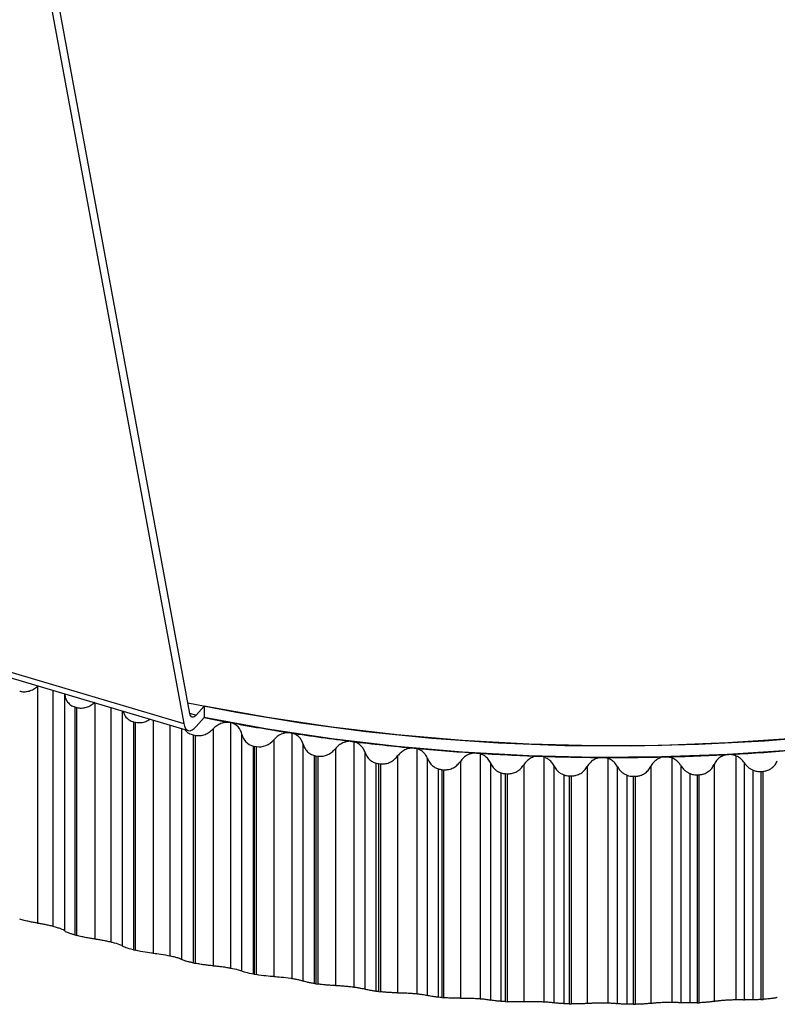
# Paper-space layout '_Isométrica' of a CAD drawing. Header units: millimetres. Extents: x -40 to 45.2, y -27.8 to 60.8.
# Tile 3 of 8: x -16.8 to 4.6, y -27.8 to 0.1. Entities that reach past the tile are written whole.
import ezdxf

# ---------------------------------------------------------------- set-up
doc = ezdxf.new("R2010")
doc.units = ezdxf.units.MM

psp = doc.layouts.new('_Isométrica')

# ---------------------------------------------------------------- linework, layer by layer
at = {"color": 7, "linetype": 'Continuous', "lineweight": 25}
for p, q in [((-12.017, -19.577), (-15.903, 1.447)), ((-16.09, 1.224), (-12.193, -19.861)), ((-21.088, -17.223), (-12.193, -19.861)), ((-20.963, -17.421), (-12.068, -20.059)), ((-16.327, -18.806), (-16.327, -25.504)), ((-15.896, -18.924), (-15.896, -25.592)), ((-15.557, -25.726), (-15.557, -19.028)), ((-15.27, -19.392), (-15.211, -19.408)), ((-15.27, -19.392), (-15.27, -25.842)), ((-15.211, -25.858), (-15.211, -19.408)), ((-14.708, -19.276), (-14.708, -25.955)), ((-14.257, -19.41), (-14.257, -26.036)), ((-11.841, -19.619), (-11.615, -19.366)), ((-11.615, -19.366), (-11.615, -19.692)), ((-13.92, -26.154), (-13.92, -19.51)), ((-13.053, -19.767), (-13.053, -26.358)), ((-12.019, -19.566), (-11.841, -19.619)), ((-11.841, -19.946), (-11.615, -19.692)), ((-13.613, -19.811), (-13.553, -19.825)), ((-13.613, -19.811), (-13.613, -26.261)), ((-13.553, -26.276), (-13.553, -19.825)), ((-12.582, -19.907), (-12.582, -26.431)), ((-12.248, -26.533), (-12.248, -20.006)), ((-11.364, -20.014), (-11.364, -26.712)), ((-10.874, -19.835), (-10.874, -26.776)), ((-11.921, -20.181), (-11.86, -20.194)), ((-11.921, -20.181), (-11.921, -26.632)), ((-11.86, -26.644), (-11.86, -20.194)), ((-10.546, -26.864), (-10.546, -20.166)), ((-9.647, -20.319), (-9.647, -27.017)), ((-9.138, -20.131), (-9.138, -27.07)), ((-10.217, -26.95), (-10.217, -20.499)), ((-10.2, -20.502), (-10.137, -20.513)), ((-10.2, -20.502), (-10.2, -26.953)), ((-10.137, -26.964), (-10.137, -20.513)), ((-8.816, -27.145), (-8.816, -20.447)), ((-7.905, -20.573), (-7.905, -27.272)), ((-7.379, -20.376), (-7.379, -27.314)), ((-5.601, -20.571), (-5.601, -27.505)), ((-8.494, -27.218), (-8.494, -20.765)), ((-8.452, -20.773), (-8.389, -20.782)), ((-8.452, -20.773), (-8.452, -27.224)), ((-8.389, -27.233), (-8.389, -20.782)), ((-7.064, -27.376), (-7.064, -20.677)), ((-6.143, -20.777), (-6.143, -27.476)), ((-5.295, -27.555), (-5.295, -20.857)), ((-3.808, -20.714), (-3.808, -27.644)), ((-2.005, -20.806), (-2.005, -27.73)), ((-0.197, -20.846), (-0.197, -27.763)), ((1.612, -20.835), (1.612, -27.743)), ((3.418, -20.771), (3.418, -27.67)), ((-6.75, -27.436), (-6.75, -20.98)), ((-6.683, -20.993), (-6.619, -21)), ((-6.683, -20.993), (-6.683, -27.443)), ((-6.619, -27.45), (-6.619, -21)), ((-4.989, -27.603), (-4.989, -21.144)), ((-4.897, -21.161), (-4.833, -21.166)), ((-4.897, -21.161), (-4.897, -27.611)), ((-4.833, -27.616), (-4.833, -21.166)), ((-4.366, -20.93), (-4.366, -27.628)), ((-3.512, -27.683), (-3.512, -20.985)), ((-2.578, -21.031), (-2.578, -27.729)), ((-1.72, -27.759), (-1.72, -21.06)), ((-0.784, -21.079), (-0.784, -27.778)), ((0.076, -27.782), (0.076, -21.084)), ((1.013, -21.076), (1.013, -27.774)), ((1.872, -27.754), (1.872, -21.056)), ((2.807, -21.021), (2.807, -27.719)), ((3.664, -27.674), (3.664, -20.976)), ((-3.215, -27.72), (-3.215, -21.256)), ((-3.099, -21.277), (-3.034, -21.28)), ((-3.099, -21.277), (-3.099, -27.727)), ((-3.034, -27.731), (-3.034, -21.28)), ((-1.434, -27.786), (-1.434, -21.316)), ((-1.293, -21.341), (-1.228, -21.342)), ((-1.293, -21.341), (-1.293, -27.791)), ((-1.228, -27.793), (-1.228, -21.342)), ((0.35, -27.801), (0.35, -21.323)), ((0.516, -21.352), (0.581, -21.351)), ((0.516, -21.352), (0.516, -27.802)), ((0.581, -27.802), (0.581, -21.351)), ((2.132, -27.765), (2.132, -21.278)), ((2.324, -21.311), (2.389, -21.308)), ((2.324, -21.311), (2.324, -27.761)), ((2.389, -27.759), (2.389, -21.308)), ((3.91, -27.677), (3.91, -21.181)), ((4.126, -21.217), (4.191, -21.213)), ((4.126, -21.217), (4.126, -27.668)), ((4.191, -27.663), (4.191, -21.213)), ((-15.27, -25.842), (-15.211, -25.858)), ((-13.613, -26.261), (-13.553, -26.276)), ((-11.921, -26.632), (-11.86, -26.644)), ((-10.2, -26.953), (-10.137, -26.964)), ((-8.452, -27.224), (-8.389, -27.233)), ((-6.683, -27.443), (-6.619, -27.45)), ((-4.897, -27.611), (-4.833, -27.616)), ((-3.099, -27.727), (-3.034, -27.731)), ((-1.293, -27.791), (-1.228, -27.793)), ((0.516, -27.802), (0.581, -27.802)), ((2.324, -27.761), (2.389, -27.759)), ((4.126, -27.668), (4.191, -27.663))]:
    psp.add_line(p, q, dxfattribs=at)
at = {"color": 7, "linetype": 'Continuous', "lineweight": 25, "flags": 128}
for points in [[(-12.073, -19.272), (-10.7, -19.541), (-8.883, -19.842), (-7.042, -20.087), (-5.18, -20.274), (-3.303, -20.405), (-1.417, -20.477), (0.473, -20.492), (2.361, -20.448), (4.243, -20.347), (6.113, -20.188)], [(5.065, -20.284), (3.198, -20.41), (1.323, -20.479), (-0.556, -20.491), (-2.434, -20.445), (-4.305, -20.342), (-6.163, -20.182), (-8.005, -19.966), (-9.824, -19.693), (-11.615, -19.366)], [(-11.841, -19.619), (-11.87, -19.648), (-11.899, -19.668), (-11.927, -19.677), (-11.952, -19.677), (-11.974, -19.666), (-11.992, -19.645), (-12.007, -19.615), (-12.017, -19.577)], [(5.065, -20.611), (3.198, -20.737), (1.323, -20.806), (-0.556, -20.818), (-2.434, -20.772), (-4.305, -20.669), (-6.163, -20.509), (-8.005, -20.293), (-9.824, -20.02), (-11.615, -19.692)], [(-12.193, -19.861), (-12.173, -19.938), (-12.144, -19.998), (-12.107, -20.039), (-12.063, -20.061), (-12.013, -20.062), (-11.958, -20.043), (-11.9, -20.004), (-11.841, -19.946)]]:
    psp.add_lwpolyline(points, dxfattribs=at)
at = {"color": 7, "linetype": 'Continuous', "lineweight": 25}
for centre, radius, start, end in [((-0.756, 34.637), 55.404, 258.6971, 259.4718), ((-0.532, 35.86), 56.647, 259.4751, 261.2312), ((-0.302, 37.349), 58.154, 261.23055, 262.95617), ((-0.149, 38.586), 59.4, 262.95557, 264.65697), ((-0.058, 39.549), 60.367, 264.65639, 266.33956), ((-0.014, 40.221), 61.041, 266.33899, 268.00975), ((-0.001, 40.591), 61.412, 268.00919, 269.67323), ((0, 40.652), 61.473, 269.67268, 271.33561), ((0.006, 40.403), 61.224, 271.33505, 273.00249), ((0.036, 39.849), 60.668, 273.00193, 274.67953)]:
    psp.add_arc(centre, radius, start, end, dxfattribs=at)
for points, knots in [([(-16.831, -18.943), (-16.818, -18.946), (-16.79, -18.954), (-16.747, -18.96), (-16.695, -18.961), (-16.634, -18.957), (-16.546, -18.937), (-16.437, -18.893), (-16.364, -18.835), (-16.327, -18.806)], [0, 0, 0, 0, 0.082855, 0.165929, 0.250147, 0.374252, 0.499638, 0.745109, 1, 1, 1, 1]), ([(-15.557, -19.028), (-15.555, -19.049), (-15.55, -19.09), (-15.533, -19.15), (-15.509, -19.205), (-15.476, -19.255), (-15.436, -19.301), (-15.387, -19.34), (-15.332, -19.372), (-15.291, -19.385), (-15.27, -19.392)], [0, 0, 0, 0, 0.129351, 0.254419, 0.37715, 0.499597, 0.624418, 0.748826, 0.875523, 1, 1, 1, 1]), ([(-15.211, -19.408), (-15.197, -19.411), (-15.169, -19.418), (-15.125, -19.422), (-15.072, -19.422), (-15.012, -19.416), (-14.923, -19.394), (-14.815, -19.346), (-14.744, -19.287), (-14.708, -19.257)], [0, 0, 0, 0, 0.082855, 0.165929, 0.250147, 0.374252, 0.499638, 0.745109, 1, 1, 1, 1]), ([(-13.902, -19.516), (-13.893, -19.549), (-13.872, -19.636), (-13.779, -19.74), (-13.678, -19.794), (-13.623, -19.808), (-13.613, -19.811)], [0, 0, 0, 0, 0.239207, 0.627901, 0.933789, 1, 1, 1, 1]), ([(-13.553, -19.825), (-13.504, -19.831), (-13.408, -19.844), (-13.266, -19.809), (-13.188, -19.76), (-13.153, -19.738)], [0, 0, 0, 0, 0.3542964, 0.7078502, 1, 1, 1, 1]), ([(-12.159, -20.032), (-12.154, -20.04), (-12.127, -20.083), (-12.048, -20.142), (-11.964, -20.168), (-11.921, -20.181)], [0, 0, 0, 0, 0.103497, 0.550113, 1, 1, 1, 1]), ([(-11.86, -20.194), (-11.845, -20.196), (-11.816, -20.201), (-11.77, -20.203), (-11.717, -20.2), (-11.656, -20.19), (-11.569, -20.163), (-11.464, -20.109), (-11.398, -20.046), (-11.364, -20.014)], [0, 0, 0, 0, 0.082855, 0.165929, 0.250147, 0.374252, 0.499638, 0.745109, 1, 1, 1, 1]), ([(-10.88, -19.834), (-10.901, -19.831), (-10.943, -19.825), (-11.01, -19.828), (-11.077, -19.839), (-11.162, -19.866), (-11.265, -19.92), (-11.33, -19.981), (-11.364, -20.014)], [0, 0, 0, 0, 0.120692, 0.24373, 0.369847, 0.499724, 0.734335, 1, 1, 1, 1]), ([(-10.546, -20.166), (-10.563, -20.087), (-10.601, -20.013), (-10.712, -19.896), (-10.788, -19.853), (-10.874, -19.835)], [0, 0, 0, 0, 0.5, 0.5, 1, 1, 1, 1]), ([(-10.546, -20.166), (-10.528, -20.245), (-10.49, -20.319), (-10.379, -20.437), (-10.303, -20.481), (-10.217, -20.499)], [0, 0, 0, 0, 0.5, 0.5, 1, 1, 1, 1]), ([(-10.137, -20.513), (-10.047, -20.528), (-9.953, -20.515), (-9.781, -20.444), (-9.706, -20.387), (-9.647, -20.319)], [0, 0, 0, 0, 0.5, 0.5, 1, 1, 1, 1]), ([(-9.168, -20.125), (-9.257, -20.111), (-9.349, -20.125), (-9.516, -20.196), (-9.589, -20.252), (-9.647, -20.319)], [0, 0, 0, 0, 0.5, 0.5, 1, 1, 1, 1]), ([(-8.816, -20.447), (-8.822, -20.427), (-8.835, -20.388), (-8.862, -20.335), (-8.893, -20.287), (-8.943, -20.229), (-9.021, -20.168), (-9.1, -20.143), (-9.138, -20.131)], [0, 0, 0, 0, 0.136577, 0.265506, 0.386977, 0.501219, 0.757304, 1, 1, 1, 1]), ([(-8.816, -20.447), (-8.81, -20.466), (-8.798, -20.503), (-8.773, -20.556), (-8.741, -20.604), (-8.703, -20.648), (-8.659, -20.688), (-8.609, -20.721), (-8.554, -20.748), (-8.514, -20.76), (-8.494, -20.765)], [0, 0, 0, 0, 0.129054, 0.254349, 0.377513, 0.50026, 0.625288, 0.749457, 0.87577, 1, 1, 1, 1]), ([(-8.389, -20.782), (-8.374, -20.783), (-8.344, -20.787), (-8.297, -20.786), (-8.244, -20.78), (-8.183, -20.766), (-8.097, -20.734), (-7.997, -20.674), (-7.936, -20.608), (-7.905, -20.573)], [0, 0, 0, 0, 0.082855, 0.165929, 0.250147, 0.374252, 0.499638, 0.745109, 1, 1, 1, 1]), ([(-7.433, -20.366), (-7.455, -20.364), (-7.499, -20.361), (-7.565, -20.367), (-7.632, -20.383), (-7.715, -20.415), (-7.814, -20.474), (-7.873, -20.539), (-7.905, -20.573)], [0, 0, 0, 0, 0.120692, 0.24373, 0.369847, 0.499724, 0.734335, 1, 1, 1, 1]), ([(-7.064, -20.677), (-7.071, -20.659), (-7.085, -20.622), (-7.112, -20.572), (-7.144, -20.527), (-7.193, -20.472), (-7.268, -20.414), (-7.343, -20.388), (-7.379, -20.376)], [0, 0, 0, 0, 0.136191, 0.26502, 0.386654, 0.501291, 0.757692, 1, 1, 1, 1]), ([(-5.68, -20.556), (-5.702, -20.555), (-5.745, -20.553), (-5.812, -20.561), (-5.879, -20.579), (-5.961, -20.613), (-6.057, -20.675), (-6.113, -20.742), (-6.143, -20.777)], [0, 0, 0, 0, 0.120692, 0.24373, 0.369847, 0.499724, 0.734335, 1, 1, 1, 1]), ([(-5.295, -20.857), (-5.302, -20.839), (-5.316, -20.805), (-5.344, -20.758), (-5.376, -20.716), (-5.424, -20.664), (-5.496, -20.609), (-5.566, -20.583), (-5.601, -20.571)], [0, 0, 0, 0, 0.135751, 0.264437, 0.386203, 0.501223, 0.757922, 1, 1, 1, 1]), ([(-7.064, -20.677), (-7.055, -20.701), (-7.038, -20.748), (-6.999, -20.811), (-6.942, -20.878), (-6.861, -20.942), (-6.786, -20.968), (-6.75, -20.98)], [0, 0, 0, 0, 0.171089, 0.336856, 0.500855, 0.753789, 1, 1, 1, 1]), ([(-6.619, -21), (-6.604, -21.001), (-6.573, -21.003), (-6.527, -21.001), (-6.474, -20.994), (-6.414, -20.978), (-6.329, -20.943), (-6.231, -20.881), (-6.173, -20.812), (-6.143, -20.777)], [0, 0, 0, 0, 0.082855, 0.165929, 0.250146, 0.374251, 0.499638, 0.745109, 1, 1, 1, 1]), ([(-5.295, -20.857), (-5.285, -20.879), (-5.267, -20.923), (-5.227, -20.982), (-5.171, -21.045), (-5.094, -21.106), (-5.023, -21.131), (-4.989, -21.144)], [0, 0, 0, 0, 0.170816, 0.336731, 0.500904, 0.753827, 1, 1, 1, 1]), ([(-3.912, -20.696), (-3.934, -20.695), (-3.978, -20.694), (-4.044, -20.705), (-4.11, -20.724), (-4.191, -20.76), (-4.284, -20.825), (-4.338, -20.893), (-4.366, -20.93)], [0, 0, 0, 0, 0.120692, 0.24373, 0.369847, 0.499724, 0.734335, 1, 1, 1, 1]), ([(-3.512, -20.985), (-3.522, -20.963), (-3.542, -20.921), (-3.582, -20.866), (-3.636, -20.808), (-3.709, -20.752), (-3.776, -20.727), (-3.808, -20.714)], [0, 0, 0, 0, 0.1788256, 0.345716, 0.5009944, 0.7579879, 1, 1, 1, 1]), ([(-2.134, -20.783), (-2.156, -20.783), (-2.2, -20.784), (-2.266, -20.796), (-2.332, -20.817), (-2.41, -20.856), (-2.501, -20.924), (-2.551, -20.993), (-2.578, -21.031)], [0, 0, 0, 0, 0.120692, 0.24373, 0.369847, 0.499724, 0.734335, 1, 1, 1, 1]), ([(-2.005, -20.806), (-2.026, -20.8), (-2.068, -20.788), (-2.112, -20.785), (-2.134, -20.783)], [0, 0, 0, 0, 0.503091, 1, 1, 1, 1]), ([(-1.72, -21.06), (-1.731, -21.04), (-1.751, -21.002), (-1.79, -20.95), (-1.843, -20.896), (-1.912, -20.844), (-1.975, -20.819), (-2.005, -20.806)], [0, 0, 0, 0, 0.178234, 0.345087, 0.500834, 0.758001, 1, 1, 1, 1]), ([(-0.351, -20.819), (-0.373, -20.82), (-0.417, -20.822), (-0.483, -20.836), (-0.547, -20.859), (-0.624, -20.9), (-0.711, -20.97), (-0.758, -21.041), (-0.784, -21.079)], [0, 0, 0, 0, 0.120692, 0.24373, 0.369847, 0.499724, 0.734335, 1, 1, 1, 1]), ([(-0.197, -20.846), (-0.222, -20.839), (-0.272, -20.823), (-0.325, -20.821), (-0.351, -20.819)], [0, 0, 0, 0, 0.504361, 1, 1, 1, 1]), ([(0.076, -21.084), (0.065, -21.065), (0.042, -21.027), (0, -20.976), (-0.045, -20.933), (-0.094, -20.897), (-0.144, -20.867), (-0.18, -20.853), (-0.197, -20.846)], [0, 0, 0, 0, 0.188499, 0.367802, 0.538216, 0.700098, 0.853864, 1, 1, 1, 1]), ([(1.433, -20.804), (1.411, -20.805), (1.367, -20.808), (1.302, -20.824), (1.239, -20.849), (1.164, -20.892), (1.08, -20.965), (1.036, -21.037), (1.013, -21.076)], [0, 0, 0, 0, 0.120692, 0.24373, 0.369847, 0.499724, 0.734335, 1, 1, 1, 1]), ([(1.612, -20.835), (1.593, -20.828), (1.554, -20.815), (1.493, -20.805), (1.453, -20.804), (1.433, -20.804)], [0, 0, 0, 0, 0.338798, 0.671567, 1, 1, 1, 1]), ([(1.872, -21.056), (1.858, -21.035), (1.831, -20.994), (1.781, -20.94), (1.728, -20.896), (1.672, -20.86), (1.632, -20.843), (1.612, -20.835)], [0, 0, 0, 0, 0.224127, 0.4356856, 0.6351345, 0.823021, 1, 1, 1, 1]), ([(3.213, -20.736), (3.192, -20.738), (3.148, -20.742), (3.084, -20.76), (3.022, -20.787), (2.95, -20.833), (2.869, -20.907), (2.829, -20.981), (2.807, -21.021)], [0, 0, 0, 0, 0.120692, 0.24373, 0.369847, 0.499724, 0.734336, 1, 1, 1, 1]), ([(3.418, -20.771), (3.401, -20.765), (3.368, -20.753), (3.316, -20.741), (3.265, -20.735), (3.23, -20.736), (3.213, -20.736)], [0, 0, 0, 0, 0.2560748, 0.507503, 0.7551696, 1, 1, 1, 1]), ([(3.664, -20.976), (3.65, -20.956), (3.623, -20.919), (3.576, -20.87), (3.525, -20.829), (3.473, -20.796), (3.436, -20.779), (3.418, -20.771)], [0, 0, 0, 0, 0.22306, 0.43418, 0.633734, 0.822165, 1, 1, 1, 1]), ([(-4.833, -21.166), (-4.817, -21.167), (-4.787, -21.168), (-4.741, -21.165), (-4.687, -21.156), (-4.628, -21.139), (-4.544, -21.101), (-4.449, -21.036), (-4.394, -20.966), (-4.366, -20.93)], [0, 0, 0, 0, 0.082854, 0.165929, 0.250146, 0.374251, 0.499638, 0.745109, 1, 1, 1, 1]), ([(-3.512, -20.985), (-3.502, -21.005), (-3.482, -21.046), (-3.443, -21.102), (-3.389, -21.16), (-3.315, -21.218), (-3.248, -21.243), (-3.215, -21.256)], [0, 0, 0, 0, 0.1705245, 0.3365459, 0.5008525, 0.7537799, 1, 1, 1, 1]), ([(-3.034, -21.28), (-3.019, -21.28), (-2.988, -21.281), (-2.942, -21.276), (-2.889, -21.266), (-2.83, -21.247), (-2.748, -21.207), (-2.656, -21.139), (-2.604, -21.067), (-2.578, -21.031)], [0, 0, 0, 0, 0.082854, 0.165929, 0.250146, 0.374251, 0.499638, 0.745109, 1, 1, 1, 1]), ([(-1.72, -21.06), (-1.71, -21.08), (-1.69, -21.117), (-1.651, -21.169), (-1.598, -21.224), (-1.528, -21.278), (-1.465, -21.303), (-1.434, -21.316)], [0, 0, 0, 0, 0.170225, 0.336331, 0.500762, 0.753668, 1, 1, 1, 1]), ([(-1.228, -21.342), (-1.213, -21.342), (-1.182, -21.341), (-1.136, -21.335), (-1.083, -21.323), (-1.025, -21.303), (-0.946, -21.261), (-0.856, -21.19), (-0.808, -21.117), (-0.784, -21.079)], [0, 0, 0, 0, 0.082854, 0.165929, 0.250146, 0.374251, 0.499638, 0.745109, 1, 1, 1, 1]), ([(0.076, -21.084), (0.087, -21.102), (0.107, -21.137), (0.145, -21.185), (0.196, -21.235), (0.263, -21.286), (0.321, -21.311), (0.35, -21.323)], [0, 0, 0, 0, 0.170019, 0.336498, 0.501566, 0.753886, 1, 1, 1, 1]), ([(0.581, -21.351), (0.597, -21.351), (0.627, -21.349), (0.673, -21.342), (0.725, -21.328), (0.782, -21.306), (0.86, -21.262), (0.946, -21.189), (0.99, -21.114), (1.013, -21.076)], [0, 0, 0, 0, 0.082854, 0.165928, 0.250146, 0.374251, 0.499638, 0.745109, 1, 1, 1, 1]), ([(1.872, -21.056), (1.883, -21.072), (1.903, -21.104), (1.94, -21.148), (1.989, -21.195), (2.052, -21.242), (2.106, -21.266), (2.132, -21.278)], [0, 0, 0, 0, 0.1699363, 0.3365209, 0.5015897, 0.7536395, 1, 1, 1, 1]), ([(2.389, -21.308), (2.404, -21.307), (2.435, -21.305), (2.48, -21.296), (2.531, -21.281), (2.587, -21.257), (2.663, -21.211), (2.746, -21.135), (2.786, -21.059), (2.807, -21.021)], [0, 0, 0, 0, 0.082854, 0.165928, 0.250146, 0.374251, 0.499638, 0.745109, 1, 1, 1, 1]), ([(3.664, -20.976), (3.674, -20.99), (3.694, -21.02), (3.73, -21.06), (3.776, -21.103), (3.835, -21.146), (3.885, -21.169), (3.91, -21.181)], [0, 0, 0, 0, 0.1696904, 0.336578, 0.5022351, 0.7540746, 1, 1, 1, 1]), ([(4.191, -21.213), (4.206, -21.211), (4.237, -21.208), (4.281, -21.198), (4.332, -21.182), (4.386, -21.156), (4.459, -21.107), (4.538, -21.029), (4.575, -20.952), (4.594, -20.913)], [0, 0, 0, 0, 0.082854, 0.165928, 0.250146, 0.374251, 0.499638, 0.745109, 1, 1, 1, 1]), ([(2.132, -21.278), (2.153, -21.285), (2.194, -21.299), (2.259, -21.31), (2.302, -21.311), (2.324, -21.311)], [0, 0, 0, 0, 0.337347, 0.66827, 1, 1, 1, 1]), ([(3.91, -21.181), (3.927, -21.188), (3.962, -21.201), (4.016, -21.213), (4.071, -21.219), (4.108, -21.218), (4.126, -21.217)], [0, 0, 0, 0, 0.254907, 0.503979, 0.75104, 1, 1, 1, 1]), ([(-16.327, -25.504), (-16.345, -25.502), (-16.381, -25.497), (-16.441, -25.487), (-16.502, -25.475), (-16.567, -25.462), (-16.634, -25.447), (-16.701, -25.43), (-16.769, -25.412), (-16.811, -25.399), (-16.831, -25.393)], [0, 0, 0, 0, 0.129351, 0.254419, 0.377149, 0.499596, 0.624417, 0.748826, 0.875523, 1, 1, 1, 1]), ([(-16.327, -25.504), (-16.31, -25.507), (-16.278, -25.511), (-16.227, -25.52), (-16.176, -25.529), (-16.104, -25.543), (-16.009, -25.563), (-15.933, -25.583), (-15.896, -25.592)], [0, 0, 0, 0, 0.135977, 0.264739, 0.386442, 0.501271, 0.757825, 1, 1, 1, 1]), ([(-15.833, -25.61), (-15.813, -25.615), (-15.775, -25.627), (-15.722, -25.644), (-15.675, -25.661), (-15.624, -25.681), (-15.575, -25.705), (-15.563, -25.719), (-15.557, -25.726)], [0, 0, 0, 0, 0.120692, 0.24373, 0.369847, 0.499724, 0.734335, 1, 1, 1, 1]), ([(-15.27, -25.842), (-15.284, -25.839), (-15.312, -25.831), (-15.35, -25.819), (-15.392, -25.806), (-15.436, -25.791), (-15.489, -25.771), (-15.539, -25.747), (-15.551, -25.733), (-15.557, -25.726)], [0, 0, 0, 0, 0.082855, 0.165929, 0.250146, 0.374252, 0.499638, 0.745109, 1, 1, 1, 1]), ([(-14.708, -25.955), (-14.726, -25.953), (-14.761, -25.949), (-14.819, -25.941), (-14.88, -25.931), (-14.944, -25.919), (-15.011, -25.906), (-15.079, -25.891), (-15.147, -25.875), (-15.19, -25.864), (-15.211, -25.858)], [0, 0, 0, 0, 0.129351, 0.254419, 0.377149, 0.499597, 0.624417, 0.748826, 0.875523, 1, 1, 1, 1]), ([(-14.708, -25.955), (-14.691, -25.957), (-14.659, -25.96), (-14.605, -25.968), (-14.552, -25.976), (-14.477, -25.989), (-14.377, -26.008), (-14.296, -26.027), (-14.257, -26.036)], [0, 0, 0, 0, 0.136392, 0.265277, 0.386834, 0.501275, 0.757519, 1, 1, 1, 1]), ([(-14.216, -26.046), (-14.132, -26.067), (-14.061, -26.088), (-13.96, -26.126), (-13.93, -26.142), (-13.92, -26.154)], [0, 0, 0, 0, 0.5, 0.5, 1, 1, 1, 1]), ([(-13.613, -26.261), (-13.7, -26.241), (-13.774, -26.22), (-13.879, -26.182), (-13.91, -26.166), (-13.92, -26.154)], [0, 0, 0, 0, 0.5, 0.5, 1, 1, 1, 1]), ([(-13.053, -26.358), (-13.117, -26.352), (-13.197, -26.343), (-13.37, -26.315), (-13.466, -26.296), (-13.553, -26.276)], [0, 0, 0, 0, 0.5, 0.5, 1, 1, 1, 1]), ([(-13.053, -26.358), (-12.991, -26.363), (-12.917, -26.372), (-12.755, -26.397), (-12.666, -26.413), (-12.582, -26.431)], [0, 0, 0, 0, 0.5, 0.5, 1, 1, 1, 1]), ([(-12.564, -26.435), (-12.544, -26.439), (-12.503, -26.448), (-12.447, -26.462), (-12.395, -26.476), (-12.337, -26.493), (-12.279, -26.514), (-12.259, -26.527), (-12.248, -26.533)], [0, 0, 0, 0, 0.120692, 0.24373, 0.369847, 0.499724, 0.734335, 1, 1, 1, 1]), ([(-11.921, -26.632), (-11.936, -26.629), (-11.965, -26.623), (-12.006, -26.614), (-12.051, -26.603), (-12.098, -26.591), (-12.158, -26.574), (-12.218, -26.553), (-12.238, -26.54), (-12.248, -26.533)], [0, 0, 0, 0, 0.0828546, 0.1659289, 0.2501466, 0.3742516, 0.4996378, 0.7451094, 1, 1, 1, 1]), ([(-11.392, -26.71), (-11.408, -26.709), (-11.44, -26.707), (-11.494, -26.701), (-11.549, -26.695), (-11.609, -26.687), (-11.67, -26.678), (-11.734, -26.668), (-11.798, -26.657), (-11.839, -26.648), (-11.86, -26.644)], [0, 0, 0, 0, 0.128935, 0.253912, 0.376673, 0.499055, 0.623939, 0.748522, 0.875271, 1, 1, 1, 1]), ([(-11.364, -26.712), (-11.347, -26.713), (-11.314, -26.715), (-11.258, -26.72), (-11.202, -26.726), (-11.121, -26.736), (-11.011, -26.751), (-10.923, -26.767), (-10.88, -26.775)], [0, 0, 0, 0, 0.136966, 0.265945, 0.387158, 0.500876, 0.756571, 1, 1, 1, 1]), ([(-10.874, -26.776), (-10.788, -26.792), (-10.713, -26.809), (-10.6, -26.839), (-10.563, -26.853), (-10.546, -26.864)], [0, 0, 0, 0, 0.5, 0.5, 1, 1, 1, 1]), ([(-10.217, -26.95), (-10.303, -26.935), (-10.378, -26.919), (-10.49, -26.889), (-10.528, -26.875), (-10.546, -26.864)], [0, 0, 0, 0, 0.5, 0.5, 1, 1, 1, 1]), ([(-9.647, -27.017), (-9.706, -27.015), (-9.782, -27.01), (-9.951, -26.992), (-10.047, -26.979), (-10.137, -26.964)], [0, 0, 0, 0, 0.5, 0.5, 1, 1, 1, 1]), ([(-9.647, -27.017), (-9.589, -27.019), (-9.515, -27.024), (-9.35, -27.04), (-9.257, -27.052), (-9.168, -27.066)], [0, 0, 0, 0, 0.5, 0.5, 1, 1, 1, 1]), ([(-9.138, -27.07), (-9.119, -27.074), (-9.08, -27.08), (-9.026, -27.09), (-8.975, -27.1), (-8.916, -27.113), (-8.855, -27.129), (-8.83, -27.14), (-8.816, -27.145)], [0, 0, 0, 0, 0.120199, 0.243146, 0.369461, 0.499717, 0.734962, 1, 1, 1, 1]), ([(-8.494, -27.218), (-8.514, -27.215), (-8.553, -27.209), (-8.608, -27.199), (-8.658, -27.189), (-8.717, -27.177), (-8.778, -27.161), (-8.803, -27.15), (-8.816, -27.145)], [0, 0, 0, 0, 0.123683, 0.246547, 0.371072, 0.499645, 0.745539, 1, 1, 1, 1]), ([(-7.905, -27.272), (-7.92, -27.272), (-7.95, -27.271), (-8.001, -27.269), (-8.057, -27.266), (-8.118, -27.262), (-8.183, -27.257), (-8.251, -27.25), (-8.32, -27.242), (-8.366, -27.236), (-8.389, -27.233)], [0, 0, 0, 0, 0.129351, 0.254419, 0.37715, 0.499597, 0.624418, 0.748826, 0.875523, 1, 1, 1, 1]), ([(-7.905, -27.272), (-7.889, -27.272), (-7.859, -27.272), (-7.807, -27.274), (-7.753, -27.277), (-7.675, -27.282), (-7.567, -27.291), (-7.477, -27.301), (-7.433, -27.307)], [0, 0, 0, 0, 0.136966, 0.265945, 0.387158, 0.500876, 0.756571, 1, 1, 1, 1]), ([(-7.379, -27.314), (-7.361, -27.316), (-7.324, -27.321), (-7.272, -27.329), (-7.223, -27.338), (-7.167, -27.348), (-7.107, -27.361), (-7.079, -27.371), (-7.064, -27.376)], [0, 0, 0, 0, 0.119932, 0.242877, 0.369373, 0.499911, 0.735596, 1, 1, 1, 1]), ([(-6.75, -27.436), (-6.768, -27.433), (-6.806, -27.428), (-6.858, -27.421), (-6.906, -27.413), (-6.963, -27.402), (-7.023, -27.389), (-7.05, -27.38), (-7.064, -27.376)], [0, 0, 0, 0, 0.1235316, 0.2465713, 0.3713123, 0.4998647, 0.7458976, 1, 1, 1, 1]), ([(-6.143, -27.476), (-6.158, -27.476), (-6.186, -27.476), (-6.236, -27.476), (-6.29, -27.475), (-6.349, -27.472), (-6.413, -27.468), (-6.481, -27.463), (-6.55, -27.457), (-6.596, -27.453), (-6.619, -27.45)], [0, 0, 0, 0, 0.129351, 0.254419, 0.37715, 0.499597, 0.624418, 0.748826, 0.875523, 1, 1, 1, 1]), ([(-6.143, -27.476), (-6.129, -27.475), (-6.1, -27.475), (-6.05, -27.475), (-5.998, -27.476), (-5.921, -27.479), (-5.815, -27.485), (-5.724, -27.493), (-5.68, -27.497)], [0, 0, 0, 0, 0.136966, 0.265945, 0.387159, 0.500876, 0.756571, 1, 1, 1, 1]), ([(-5.601, -27.505), (-5.584, -27.507), (-5.549, -27.511), (-5.5, -27.517), (-5.453, -27.523), (-5.398, -27.532), (-5.339, -27.543), (-5.31, -27.551), (-5.295, -27.555)], [0, 0, 0, 0, 0.119734, 0.242695, 0.369341, 0.500092, 0.736243, 1, 1, 1, 1]), ([(-4.989, -27.603), (-5.006, -27.601), (-5.042, -27.598), (-5.091, -27.592), (-5.137, -27.586), (-5.192, -27.577), (-5.251, -27.567), (-5.28, -27.559), (-5.295, -27.555)], [0, 0, 0, 0, 0.123412, 0.24662, 0.371551, 0.500055, 0.746225, 1, 1, 1, 1]), ([(-4.366, -27.628), (-4.38, -27.629), (-4.406, -27.63), (-4.454, -27.631), (-4.506, -27.631), (-4.564, -27.63), (-4.627, -27.629), (-4.694, -27.626), (-4.763, -27.622), (-4.81, -27.618), (-4.833, -27.616)], [0, 0, 0, 0, 0.129351, 0.25442, 0.37715, 0.499598, 0.624418, 0.748826, 0.875523, 1, 1, 1, 1]), ([(-4.366, -27.628), (-4.352, -27.627), (-4.325, -27.626), (-4.277, -27.625), (-4.227, -27.625), (-4.152, -27.625), (-4.047, -27.628), (-3.956, -27.634), (-3.912, -27.636)], [0, 0, 0, 0, 0.136966, 0.265945, 0.387159, 0.500876, 0.756571, 1, 1, 1, 1]), ([(-3.808, -27.644), (-3.792, -27.645), (-3.759, -27.648), (-3.713, -27.652), (-3.668, -27.657), (-3.616, -27.664), (-3.558, -27.673), (-3.528, -27.679), (-3.512, -27.683)], [0, 0, 0, 0, 0.119585, 0.242556, 0.369302, 0.500176, 0.736856, 1, 1, 1, 1]), ([(-3.215, -27.72), (-3.232, -27.719), (-3.265, -27.716), (-3.312, -27.712), (-3.356, -27.708), (-3.409, -27.701), (-3.466, -27.693), (-3.496, -27.686), (-3.512, -27.683)], [0, 0, 0, 0, 0.123319, 0.246674, 0.37174, 0.500126, 0.746504, 1, 1, 1, 1]), ([(-3.099, -27.727), (-3.119, -27.726), (-3.159, -27.724), (-3.196, -27.722), (-3.215, -27.72)], [0, 0, 0, 0, 0.49878, 1, 1, 1, 1]), ([(-2.578, -27.729), (-2.591, -27.73), (-2.616, -27.732), (-2.661, -27.734), (-2.712, -27.736), (-2.768, -27.737), (-2.829, -27.737), (-2.896, -27.736), (-2.964, -27.734), (-3.011, -27.732), (-3.034, -27.731)], [0, 0, 0, 0, 0.129351, 0.25442, 0.37715, 0.499598, 0.624418, 0.748826, 0.875523, 1, 1, 1, 1]), ([(-2.578, -27.729), (-2.565, -27.728), (-2.54, -27.725), (-2.494, -27.723), (-2.445, -27.721), (-2.373, -27.72), (-2.269, -27.72), (-2.179, -27.723), (-2.134, -27.724)], [0, 0, 0, 0, 0.136966, 0.265945, 0.387159, 0.500876, 0.756571, 1, 1, 1, 1]), ([(-2.134, -27.724), (-2.112, -27.725), (-2.068, -27.726), (-2.026, -27.729), (-2.005, -27.73)], [0, 0, 0, 0, 0.496909, 1, 1, 1, 1]), ([(-2.005, -27.73), (-1.987, -27.731), (-1.949, -27.733), (-1.896, -27.737), (-1.844, -27.741), (-1.797, -27.747), (-1.753, -27.753), (-1.731, -27.757), (-1.72, -27.759)], [0, 0, 0, 0, 0.14565, 0.299005, 0.460651, 0.631091, 0.810752, 1, 1, 1, 1]), ([(-1.434, -27.786), (-1.455, -27.785), (-1.497, -27.783), (-1.554, -27.779), (-1.613, -27.774), (-1.673, -27.767), (-1.704, -27.761), (-1.72, -27.759)], [0, 0, 0, 0, 0.1632883, 0.328361, 0.4985576, 0.7469526, 1, 1, 1, 1]), ([(-1.293, -27.791), (-1.317, -27.791), (-1.366, -27.789), (-1.411, -27.787), (-1.434, -27.786)], [0, 0, 0, 0, 0.498222, 1, 1, 1, 1]), ([(-0.784, -27.778), (-0.795, -27.779), (-0.818, -27.782), (-0.861, -27.785), (-0.91, -27.789), (-0.965, -27.791), (-1.025, -27.793), (-1.09, -27.794), (-1.158, -27.794), (-1.205, -27.793), (-1.228, -27.793)], [0, 0, 0, 0, 0.129351, 0.25442, 0.37715, 0.499598, 0.624418, 0.748826, 0.875523, 1, 1, 1, 1]), ([(-0.784, -27.778), (-0.771, -27.776), (-0.748, -27.773), (-0.704, -27.769), (-0.657, -27.766), (-0.587, -27.763), (-0.486, -27.76), (-0.395, -27.76), (-0.351, -27.76)], [0, 0, 0, 0, 0.136966, 0.265945, 0.387159, 0.500876, 0.756571, 1, 1, 1, 1]), ([(-0.197, -27.763), (-0.176, -27.763), (-0.133, -27.765), (-0.074, -27.768), (-0.017, -27.772), (0.035, -27.777), (0.062, -27.781), (0.076, -27.782)], [0, 0, 0, 0, 0.176261, 0.363654, 0.562983, 0.774914, 1, 1, 1, 1]), ([(0.35, -27.801), (0.33, -27.801), (0.292, -27.8), (0.238, -27.797), (0.181, -27.794), (0.124, -27.789), (0.092, -27.785), (0.076, -27.782)], [0, 0, 0, 0, 0.1632905, 0.3284769, 0.4984062, 0.7469861, 1, 1, 1, 1]), ([(1.013, -27.774), (1.002, -27.776), (0.981, -27.779), (0.94, -27.784), (0.894, -27.789), (0.841, -27.793), (0.783, -27.796), (0.718, -27.799), (0.651, -27.801), (0.604, -27.802), (0.581, -27.802)], [0, 0, 0, 0, 0.129351, 0.25442, 0.37715, 0.499598, 0.624418, 0.748827, 0.875523, 1, 1, 1, 1]), ([(1.013, -27.774), (1.024, -27.772), (1.046, -27.769), (1.087, -27.764), (1.132, -27.76), (1.2, -27.754), (1.299, -27.748), (1.389, -27.745), (1.433, -27.744)], [0, 0, 0, 0, 0.136966, 0.265945, 0.387159, 0.500876, 0.756571, 1, 1, 1, 1]), ([(1.433, -27.744), (1.453, -27.744), (1.493, -27.743), (1.554, -27.742), (1.593, -27.743), (1.612, -27.743)], [0, 0, 0, 0, 0.3284334, 0.6612019, 1, 1, 1, 1]), ([(1.612, -27.743), (1.632, -27.743), (1.672, -27.743), (1.728, -27.745), (1.781, -27.747), (1.831, -27.75), (1.858, -27.753), (1.872, -27.754)], [0, 0, 0, 0, 0.176979, 0.364866, 0.564314, 0.775873, 1, 1, 1, 1]), ([(2.132, -27.765), (2.115, -27.765), (2.079, -27.765), (2.029, -27.764), (1.975, -27.762), (1.92, -27.759), (1.888, -27.756), (1.872, -27.754)], [0, 0, 0, 0, 0.1630903, 0.3282992, 0.498024, 0.7471054, 1, 1, 1, 1]), ([(2.324, -27.761), (2.302, -27.762), (2.259, -27.763), (2.194, -27.765), (2.153, -27.765), (2.132, -27.765)], [0, 0, 0, 0, 0.33173, 0.662653, 1, 1, 1, 1]), ([(2.807, -27.719), (2.797, -27.721), (2.778, -27.725), (2.74, -27.731), (2.696, -27.737), (2.645, -27.742), (2.588, -27.747), (2.525, -27.752), (2.458, -27.756), (2.412, -27.758), (2.389, -27.759)], [0, 0, 0, 0, 0.129351, 0.25442, 0.37715, 0.499598, 0.624418, 0.748827, 0.875523, 1, 1, 1, 1]), ([(2.807, -27.719), (2.818, -27.717), (2.837, -27.712), (2.876, -27.706), (2.919, -27.701), (2.984, -27.693), (3.08, -27.685), (3.17, -27.679), (3.213, -27.677)], [0, 0, 0, 0, 0.136966, 0.265945, 0.387159, 0.500876, 0.756571, 1, 1, 1, 1]), ([(3.213, -27.677), (3.23, -27.676), (3.265, -27.674), (3.316, -27.672), (3.368, -27.671), (3.401, -27.67), (3.418, -27.67)], [0, 0, 0, 0, 0.24483, 0.492497, 0.743925, 1, 1, 1, 1]), ([(3.418, -27.67), (3.436, -27.669), (3.473, -27.669), (3.525, -27.669), (3.576, -27.67), (3.623, -27.671), (3.65, -27.673), (3.664, -27.674)], [0, 0, 0, 0, 0.177835, 0.366266, 0.56582, 0.77694, 1, 1, 1, 1]), ([(3.91, -27.677), (3.893, -27.678), (3.86, -27.678), (3.813, -27.679), (3.763, -27.678), (3.71, -27.677), (3.679, -27.675), (3.664, -27.674)], [0, 0, 0, 0, 0.16316, 0.328485, 0.497975, 0.747259, 1, 1, 1, 1]), ([(4.126, -27.668), (4.108, -27.669), (4.071, -27.671), (4.016, -27.674), (3.962, -27.676), (3.927, -27.677), (3.91, -27.677)], [0, 0, 0, 0, 0.24896, 0.496021, 0.745093, 1, 1, 1, 1]), ([(4.594, -27.611), (4.585, -27.614), (4.568, -27.618), (4.532, -27.625), (4.491, -27.632), (4.442, -27.639), (4.387, -27.646), (4.325, -27.652), (4.26, -27.658), (4.214, -27.662), (4.191, -27.663)], [0, 0, 0, 0, 0.129351, 0.25442, 0.37715, 0.499598, 0.624418, 0.748827, 0.875523, 1, 1, 1, 1])]:
    psp.add_open_spline(points, degree=3, knots=knots, dxfattribs=at)
for points in [[(-10.874, -19.835), (-10.876, -19.835), (-10.878, -19.835), (-10.88, -19.834)], [(-9.138, -20.131), (-9.148, -20.129), (-9.158, -20.127), (-9.168, -20.125)], [(-10.217, -20.499), (-10.211, -20.5), (-10.206, -20.501), (-10.2, -20.502)], [(-7.379, -20.376), (-7.397, -20.372), (-7.415, -20.368), (-7.433, -20.366)], [(-5.601, -20.571), (-5.626, -20.564), (-5.653, -20.559), (-5.68, -20.556)], [(-8.494, -20.765), (-8.48, -20.768), (-8.466, -20.771), (-8.452, -20.773)], [(-3.808, -20.714), (-3.841, -20.704), (-3.876, -20.698), (-3.912, -20.696)], [(-6.75, -20.98), (-6.728, -20.986), (-6.706, -20.99), (-6.683, -20.993)], [(-4.989, -21.144), (-4.959, -21.153), (-4.929, -21.158), (-4.897, -21.161)], [(-3.215, -21.256), (-3.178, -21.268), (-3.139, -21.275), (-3.099, -21.277)], [(-1.434, -21.316), (-1.389, -21.331), (-1.342, -21.34), (-1.293, -21.341)], [(0.35, -21.323), (0.403, -21.342), (0.459, -21.352), (0.516, -21.352)], [(-15.896, -25.592), (-15.875, -25.598), (-15.853, -25.604), (-15.833, -25.61)], [(-14.257, -26.036), (-14.243, -26.039), (-14.23, -26.043), (-14.216, -26.046)], [(-12.582, -26.431), (-12.576, -26.432), (-12.57, -26.433), (-12.564, -26.435)], [(-11.364, -26.712), (-11.373, -26.712), (-11.382, -26.711), (-11.392, -26.71)], [(-10.88, -26.775), (-10.878, -26.775), (-10.876, -26.776), (-10.874, -26.776)], [(-10.2, -26.953), (-10.206, -26.952), (-10.211, -26.951), (-10.217, -26.95)], [(-9.168, -27.066), (-9.158, -27.067), (-9.148, -27.069), (-9.138, -27.07)], [(-8.452, -27.224), (-8.466, -27.222), (-8.48, -27.22), (-8.494, -27.218)], [(-7.433, -27.307), (-7.415, -27.309), (-7.397, -27.311), (-7.379, -27.314)], [(-6.683, -27.443), (-6.706, -27.441), (-6.728, -27.438), (-6.75, -27.436)], [(-5.68, -27.497), (-5.653, -27.499), (-5.626, -27.502), (-5.601, -27.505)], [(-4.897, -27.611), (-4.929, -27.609), (-4.959, -27.606), (-4.989, -27.603)], [(-3.912, -27.636), (-3.876, -27.638), (-3.842, -27.641), (-3.808, -27.644)], [(-0.351, -27.76), (-0.298, -27.76), (-0.246, -27.761), (-0.197, -27.763)], [(0.516, -27.802), (0.459, -27.803), (0.403, -27.802), (0.35, -27.801)]]:
    psp.add_open_spline(points, degree=3, dxfattribs=at)

doc.saveas('drawing.dxf')
